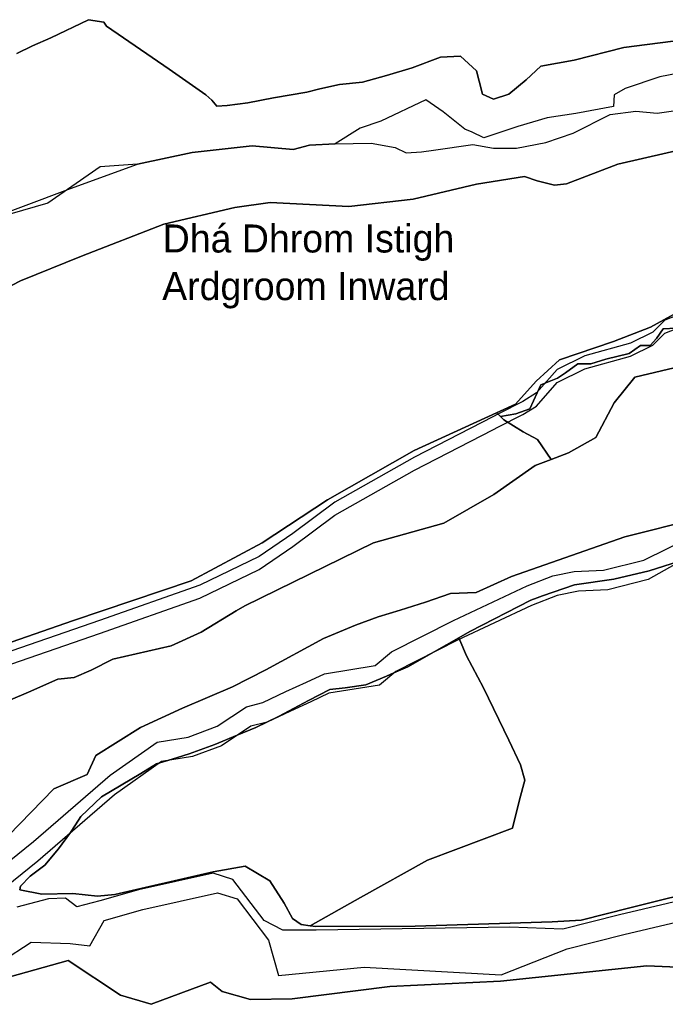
# Model space of a CAD drawing. Extents: x 463979 to 467979, y 555064 to 557157.
# Tile 53 of 82: x 466775 to 466905, y 556296 to 556494. Entities that reach past the tile are written whole.
import ezdxf

# ---------------------------------------------------------------- set-up
doc = ezdxf.new("R2010")
doc.units = 0
doc.header["$MEASUREMENT"] = 0
doc.layers.add('OS MAP', color=7, linetype='Continuous')

msp = doc.modelspace()

# ---------------------------------------------------------------- linework, layer by layer
at = {"layer": 'OS MAP'}
msp.add_line((466863.6, 556369.08), (466863.39, 556369.59), dxfattribs=at)
for points in [[(466923.3, 556491.99), (466896.66, 556488.56), (466886.63, 556485.98), (466879.9, 556484.81), (466876.96, 556482.07), (466873.49, 556479.16), (466870.38, 556478.14), (466868.15, 556479.19), (466867.47, 556481.78), (466866.97, 556483.85), (466863.71, 556486.8), (466859.74, 556486.65), (466854.04, 556484.44), (466848.85, 556482.92), (466844.02, 556481.57), (466839.36, 556481.08), (466835.39, 556480.24), (466832.8, 556479.56), (466826.07, 556478.39), (466820.89, 556477.39), (466816.75, 556476.9), (466814.68, 556476.73), (466813.65, 556477.95), (466812.45, 556478.99), (466805.03, 556484.18), (466792.45, 556492.87), (466791.92, 556493.65), (466788.78, 556494.17), (466781.21, 556490.5), (466777.55, 556488.92), (466774.41, 556487.35)], [(466774.41, 556487.35), (466777.55, 556488.92), (466781.21, 556490.5), (466788.78, 556494.17), (466791.92, 556493.65), (466792.45, 556492.87), (466805.03, 556484.18), (466812.45, 556478.99), (466813.65, 556477.95), (466814.68, 556476.73), (466816.75, 556476.9), (466820.89, 556477.39), (466826.07, 556478.39), (466832.8, 556479.56), (466835.39, 556480.24), (466839.36, 556481.08), (466844.02, 556481.57), (466848.85, 556482.92), (466854.04, 556484.44), (466859.74, 556486.65), (466863.71, 556486.8), (466866.97, 556483.85), (466867.47, 556481.78), (466868.15, 556479.19), (466870.38, 556478.14), (466873.49, 556479.16), (466876.96, 556482.07), (466879.9, 556484.81), (466886.63, 556485.98), (466896.66, 556488.56), (466923.3, 556491.99)], [(466919.29, 556485.61), (466903.87, 556482.68), (466896.93, 556480.27), (466894.67, 556479), (466894.55, 556476.7), (466886.98, 556475.27), (466881.18, 556474.37), (466875.31, 556472.65), (466868.46, 556470.35), (466866.11, 556471.47), (466864.59, 556472.09), (466860.26, 556475.58), (466856.75, 556478.03), (466847.68, 556473.74), (466843.54, 556472.31), (466838.48, 556469.17), (466833.31, 556468.85), (466830.03, 556468.01), (466821.76, 556468.74), (466809.71, 556467.42), (466798.66, 556465.06), (466791.16, 556464.49), (466780.61, 556457.19), (466765.73, 556452.91)], [(466919.29, 556485.61), (466903.87, 556482.68), (466896.93, 556480.27), (466894.67, 556479), (466894.55, 556476.7), (466886.98, 556475.27), (466881.18, 556474.37), (466875.31, 556472.65), (466868.46, 556470.35), (466866.11, 556471.47), (466864.59, 556472.09), (466860.26, 556475.58), (466856.75, 556478.03), (466847.68, 556473.74), (466843.54, 556472.31), (466838.48, 556469.17), (466833.31, 556468.85), (466830.03, 556468.01), (466821.76, 556468.74), (466809.71, 556467.42), (466798.66, 556465.06), (466791.16, 556464.49), (466780.61, 556457.19), (466765.73, 556452.91)], [(466770.07, 556367.62), (466785.79, 556373.05), (466809.46, 556381.02), (466823.81, 556388.69), (466836.97, 556397.41), (466854.44, 556407.32), (466871, 556414.92), (466874.84, 556416.68), (466879, 556421.32), (466883.68, 556425.6), (466894.57, 556429.33), (466902, 556432.22), (466910.82, 556437), (466924.3, 556443.82), (466930.87, 556446.71), (466937.44, 556448.4), (466942.45, 556450.79), (466949.89, 556455.4), (466963.04, 556462.57), (466976.86, 556467.32), (466987.91, 556470.36), (467005.36, 556476.3), (467010.37, 556477.4)], [(466833.31, 556468.85), (466838.48, 556469.17), (466845.73, 556469.3), (466850.55, 556468.41), (466852.78, 556467.36), (466855.89, 556467.52), (466858.3, 556467.85), (466866.24, 556469.01), (466870.38, 556468.3), (466875.03, 556468.27), (466880.9, 556469.44), (466886.43, 556471.31), (466893.87, 556475.06), (466899.04, 556475.72), (466903.35, 556475.35), (466907.15, 556475.85)], [(466919.43, 556470.57), (466895.43, 556465.02), (466885.07, 556461.11), (466882.65, 556460.78), (466879.21, 556461.66), (466876.63, 556462.54), (466866.96, 556461.04), (466854.18, 556458.01), (466841.24, 556456.53), (466825.39, 556457.31), (466818.31, 556456.32), (466803.98, 556452.95), (466787.39, 556446.49), (466775.12, 556441.56), (466759.03, 556433.2)], [(466759.03, 556433.2), (466775.12, 556441.56), (466787.39, 556446.49), (466803.98, 556452.95), (466818.31, 556456.32), (466825.39, 556457.31), (466841.24, 556456.53), (466854.18, 556458.01), (466866.96, 556461.04), (466876.63, 556462.54), (466879.21, 556461.66), (466882.65, 556460.78), (466885.07, 556461.11), (466895.43, 556465.02), (466919.43, 556470.57)], [(466919.43, 556470.57), (466895.43, 556465.02), (466885.07, 556461.11), (466882.65, 556460.78), (466879.21, 556461.66), (466876.63, 556462.54), (466866.96, 556461.04), (466854.18, 556458.01), (466841.24, 556456.53), (466825.39, 556457.31), (466818.31, 556456.32), (466803.98, 556452.95), (466787.39, 556446.49), (466775.12, 556441.56), (466759.03, 556433.2)], [(466765.65, 556452.84), (466785.18, 556460.14), (466798.66, 556465.06), (466809.71, 556467.42), (466821.76, 556468.74), (466830.03, 556468.01), (466833.31, 556468.85)], [(466770.07, 556367.62), (466785.79, 556373.05), (466809.46, 556381.02), (466823.81, 556388.69), (466836.97, 556397.41), (466854.44, 556407.32), (466871, 556414.92), (466874.84, 556416.68), (466879, 556421.32), (466883.68, 556425.6), (466894.57, 556429.33), (466902, 556432.22), (466910.82, 556437)], [(466910.82, 556437), (466902, 556432.22), (466894.57, 556429.33), (466883.68, 556425.6), (466879, 556421.32), (466874.84, 556416.68), (466871, 556414.92)], [(466910.82, 556437), (466902, 556432.22), (466894.57, 556429.33), (466883.68, 556425.6), (466879, 556421.32), (466874.84, 556416.68), (466871, 556414.92)], [(466910.08, 556435.63), (466904.9, 556433.59), (466902.47, 556431.19), (466897.97, 556428.98), (466888.82, 556426.44), (466883.24, 556423.65), (466879.07, 556418.92), (466876.3, 556417.21), (466871.37, 556414.7), (466870.25, 556414.14), (466854.51, 556405.95), (466838.42, 556396.9), (466829.94, 556390.57), (466823.19, 556385.95), (466811.26, 556380.16), (466791.04, 556373.03), (466769.79, 556365.73)], [(466769.79, 556363.11), (466791.04, 556370.41), (466811.26, 556377.54), (466823.19, 556383.33), (466829.94, 556387.95), (466838.42, 556394.28), (466854.51, 556403.33), (466870.25, 556411.52), (466871.37, 556412.08), (466876.3, 556414.59), (466879.07, 556416.29), (466883.24, 556421.03), (466888.82, 556423.82), (466897.97, 556426.35), (466902.47, 556428.57), (466904.9, 556430.97), (466910.08, 556433.01)], [(466769.79, 556363.11), (466791.04, 556370.41), (466811.26, 556377.54), (466823.19, 556383.33), (466829.94, 556387.95), (466838.42, 556394.28), (466854.51, 556403.33), (466870.25, 556411.52), (466871.37, 556412.08), (466876.3, 556414.59), (466879.07, 556416.29), (466883.24, 556421.03), (466888.82, 556423.82), (466897.97, 556426.35), (466902.47, 556428.57), (466904.9, 556430.97), (466910.08, 556433.01)], [(466871, 556414.92), (466871.78, 556414.18), (466874.86, 556414.75), (466877.74, 556415.72), (466879.95, 556420.53), (466883.25, 556421.91), (466884.9, 556423.01), (466887.37, 556424.8), (466889.99, 556424.8), (466893.01, 556425.76), (466897.69, 556426.86), (466900.03, 556428.52), (466901.95, 556428.52), (466903.19, 556429.89), (466904.57, 556431.82), (466907.18, 556431.96)], [(466871, 556414.92), (466871.78, 556414.18), (466874.86, 556414.75), (466877.74, 556415.72), (466879.95, 556420.53), (466883.25, 556421.91), (466884.9, 556423.01), (466887.37, 556424.8), (466889.99, 556424.8), (466893.01, 556425.76), (466897.69, 556426.86), (466900.03, 556428.52), (466901.95, 556428.52), (466903.19, 556429.89), (466904.57, 556431.82), (466907.18, 556431.96)], [(466907.18, 556431.96), (466904.57, 556431.82), (466903.19, 556429.89), (466901.95, 556428.52), (466900.03, 556428.52), (466897.69, 556426.86), (466893.01, 556425.76), (466889.99, 556424.8), (466887.37, 556424.8), (466884.9, 556423.01), (466883.25, 556421.91), (466879.95, 556420.53), (466877.74, 556415.72), (466874.86, 556414.75), (466871.78, 556414.18)], [(466921.48, 556427.5), (466898.86, 556422.11), (466894.69, 556416.96), (466891.03, 556409.92), (466885.5, 556406.84), (466882.01, 556405.52), (466878.76, 556404.29), (466870.45, 556398.48), (466860.41, 556392.67), (466846.2, 556388.68), (466820.32, 556376), (466818.59, 556374.98), (466811.49, 556370.71), (466805.44, 556367.98), (466793.7, 556365.29), (466789.38, 556363.07), (466785.92, 556361.54), (466782.64, 556361.21), (466776.76, 556358.58), (466747.21, 556346.07)], [(466871.78, 556414.18), (466872.48, 556413.52), (466876.35, 556411.07), (466879.28, 556409.51), (466882.01, 556405.52), (466885.5, 556406.84), (466891.03, 556409.92), (466894.69, 556416.96), (466898.86, 556422.11), (466921.48, 556427.5)], [(466882.01, 556405.52), (466879.28, 556409.51), (466876.35, 556411.07), (466872.48, 556413.52), (466871.78, 556414.18), (466871, 556414.92), (466854.44, 556407.32), (466836.97, 556397.41), (466823.81, 556388.69), (466809.46, 556381.02), (466785.79, 556373.05), (466770.07, 556367.62)], [(466603.08, 556302.51), (466621.26, 556302.15), (466632, 556303.73), (466641.04, 556306.54), (466663.4, 556314.47), (466701.21, 556323.05), (466723.34, 556333.27), (466747.21, 556346.07), (466776.76, 556358.58), (466782.64, 556361.21), (466785.92, 556361.54), (466789.38, 556363.07), (466793.7, 556365.29), (466805.44, 556367.98), (466811.49, 556370.71), (466818.59, 556374.98), (466820.32, 556376), (466846.2, 556388.68), (466860.41, 556392.67), (466870.45, 556398.48), (466878.76, 556404.29), (466882.01, 556405.52)], [(466911.25, 556393.57), (466896.85, 556389.94), (466874, 556381.9), (466866.87, 556378.68), (466861.71, 556378.53), (466856.7, 556376.72), (466851.59, 556375.11), (466847.18, 556373.81), (466842.57, 556372.11), (466836.16, 556369.4), (466824.54, 556363.09), (466817.82, 556359.68), (466807.78, 556355.38), (466799.31, 556351.46), (466790.32, 556345.82), (466788.57, 556342.04), (466781.83, 556339.15), (466772.67, 556329.7)], [(466772.67, 556329.7), (466781.83, 556339.15), (466788.57, 556342.04), (466790.32, 556345.82), (466799.31, 556351.46), (466807.78, 556355.38), (466817.82, 556359.68), (466824.54, 556363.09), (466836.16, 556369.4), (466842.57, 556372.11), (466847.18, 556373.81), (466851.59, 556375.11), (466856.7, 556376.72), (466861.71, 556378.53), (466866.87, 556378.68), (466874, 556381.9), (466896.85, 556389.94), (466911.25, 556393.57)], [(466766.47, 556319.43), (466777.73, 556328.51), (466793.15, 556341.87), (466802.67, 556348.54), (466808.88, 556349.54), (466814.76, 556351.75), (466820.64, 556355.68), (466823.92, 556356.52), (466828.59, 556358.74), (466832.74, 556360.61), (466836.37, 556362.32), (466846.55, 556363.98), (466849.85, 556366.72), (466862.3, 556373.03), (466877.17, 556380.02), (466882.35, 556382.06), (466886.67, 556382.9), (466892.53, 556383.21), (466900.65, 556385.23), (466910.33, 556390)], [(466910.77, 556386.51), (466901.52, 556381.3), (466893.4, 556379.27), (466887.54, 556378.96), (466883.22, 556378.12), (466878.04, 556376.09), (466863.17, 556369.1), (466850.72, 556362.79), (466847.43, 556360.05), (466837.25, 556358.38), (466833.61, 556356.68), (466829.47, 556354.81), (466824.8, 556352.59), (466821.52, 556351.75), (466815.63, 556347.82), (466809.76, 556345.61), (466803.54, 556344.61), (466794.02, 556337.94), (466778.6, 556324.57), (466767.34, 556315.5)], [(466910.77, 556386.51), (466901.52, 556381.3), (466893.4, 556379.27), (466887.54, 556378.96), (466883.22, 556378.12), (466878.04, 556376.09), (466863.17, 556369.1), (466850.72, 556362.79), (466847.43, 556360.05), (466837.25, 556358.38), (466833.61, 556356.68), (466829.47, 556354.81), (466824.8, 556352.59), (466821.52, 556351.75), (466815.63, 556347.82), (466809.76, 556345.61), (466803.54, 556344.61), (466794.02, 556337.94), (466778.6, 556324.57), (466767.34, 556315.5)], [(466914.29, 556319.21), (466897.88, 556315.16), (466888.04, 556312.63), (466882.18, 556312.32), (466854.58, 556311.44), (466834.58, 556311.38), (466833.44, 556311.53), (466831.65, 556311.75), (466829.93, 556312.96), (466828.23, 556316.08), (466825.32, 556320.58), (466820.34, 556323.53), (466813.95, 556322.36), (466794.1, 556317.82), (466790.65, 556317.5), (466785.65, 556318.04), (466779.44, 556317.9), (466774.96, 556318.79), (466775.14, 556319.48), (466777.05, 556321.54), (466779.99, 556323.76), (466782.77, 556327.02), (466785.2, 556330.29), (466786.21, 556331.86), (466787.29, 556333.55), (466791.45, 556337.49), (466799.34, 556342.24), (466802.52, 556344.16), (466805.69, 556345.08), (466809.09, 556346.19), (466814.27, 556348.06), (466818.76, 556349.93), (466822.51, 556351.46), (466827.06, 556353.67), (466833.11, 556356.91), (466837.44, 556359.13), (466840.54, 556359.46), (466844.68, 556360.12), (466848.83, 556361.83), (466850.33, 556362.48), (466853.16, 556363.7), (466858.41, 556366.72), (466863.39, 556369.59), (466865.61, 556370.87), (466877.89, 556377.18), (466879.17, 556377.62), (466880.28, 556378.01), (466886.7, 556380.23), (466894.64, 556381.4), (466901.72, 556383.08), (466909.15, 556385.45)], [(466909.15, 556385.45), (466901.72, 556383.08), (466894.64, 556381.4), (466886.7, 556380.23), (466880.28, 556378.01), (466879.17, 556377.62), (466877.89, 556377.18), (466865.61, 556370.87), (466863.39, 556369.59), (466863.6, 556369.08), (466864.93, 556365.91), (466868.35, 556359.51), (466873.46, 556348.96), (466875.85, 556343.95), (466876.69, 556340.84), (466875.63, 556336.88), (466874.22, 556331.2), (466857.11, 556324.74), (466843.62, 556317.23), (466833.44, 556311.53), (466834.58, 556311.38), (466854.58, 556311.44), (466882.18, 556312.32), (466888.04, 556312.63), (466897.88, 556315.16), (466914.29, 556319.21)], [(466909.15, 556385.45), (466901.72, 556383.08), (466894.64, 556381.4), (466886.7, 556380.23), (466880.28, 556378.01), (466879.17, 556377.62), (466877.89, 556377.18), (466865.61, 556370.87), (466863.39, 556369.59), (466863.6, 556369.08), (466864.93, 556365.91), (466868.35, 556359.51), (466873.46, 556348.96), (466875.85, 556343.95), (466876.69, 556340.84), (466875.63, 556336.88), (466874.22, 556331.2), (466857.11, 556324.74), (466843.62, 556317.23), (466833.44, 556311.53), (466834.58, 556311.38), (466854.58, 556311.44), (466882.18, 556312.32), (466888.04, 556312.63), (466897.88, 556315.16), (466914.29, 556319.21)], [(466833.44, 556311.53), (466843.62, 556317.23), (466857.11, 556324.74), (466874.22, 556331.2), (466875.63, 556336.88), (466876.69, 556340.84), (466875.85, 556343.95), (466873.46, 556348.96), (466868.35, 556359.51), (466864.93, 556365.91), (466863.6, 556369.08), (466863.39, 556369.59), (466858.41, 556366.72), (466853.16, 556363.7), (466850.33, 556362.48), (466848.83, 556361.83), (466844.68, 556360.12), (466840.54, 556359.46), (466837.44, 556359.13), (466833.11, 556356.91), (466827.06, 556353.67), (466822.51, 556351.46), (466818.76, 556349.93), (466814.27, 556348.06), (466809.09, 556346.19), (466805.69, 556345.08), (466802.52, 556344.16), (466799.34, 556342.24), (466791.45, 556337.49), (466787.29, 556333.55), (466786.21, 556331.86), (466785.2, 556330.29), (466782.77, 556327.02), (466779.99, 556323.76), (466777.05, 556321.54), (466775.14, 556319.48), (466774.96, 556318.79), (466779.44, 556317.9), (466785.65, 556318.04), (466790.65, 556317.5), (466794.1, 556317.82), (466813.95, 556322.36), (466820.34, 556323.53), (466825.32, 556320.58), (466828.23, 556316.08), (466829.93, 556312.96), (466831.65, 556311.75), (466833.44, 556311.53)], [(466833.44, 556311.53), (466843.62, 556317.23), (466857.11, 556324.74), (466874.22, 556331.2), (466875.63, 556336.88), (466876.69, 556340.84), (466875.85, 556343.95), (466873.46, 556348.96), (466868.35, 556359.51), (466864.93, 556365.91), (466863.6, 556369.08), (466863.39, 556369.59), (466858.41, 556366.72), (466853.16, 556363.7), (466850.33, 556362.48), (466848.83, 556361.83), (466844.68, 556360.12), (466840.54, 556359.46), (466837.44, 556359.13), (466833.11, 556356.91), (466827.06, 556353.67), (466822.51, 556351.46), (466818.76, 556349.93), (466814.27, 556348.06), (466809.09, 556346.19), (466805.69, 556345.08), (466802.52, 556344.16), (466799.34, 556342.24), (466791.45, 556337.49), (466787.29, 556333.55), (466786.21, 556331.86), (466785.2, 556330.29), (466782.77, 556327.02), (466779.99, 556323.76), (466777.05, 556321.54), (466775.14, 556319.48), (466774.96, 556318.79), (466779.44, 556317.9), (466785.65, 556318.04), (466790.65, 556317.5), (466794.1, 556317.82), (466813.95, 556322.36), (466820.34, 556323.53), (466825.32, 556320.58), (466828.23, 556316.08), (466829.93, 556312.96), (466831.65, 556311.75), (466833.44, 556311.53)], [(466833.44, 556311.53), (466843.62, 556317.23), (466857.11, 556324.74), (466874.22, 556331.2), (466875.63, 556336.88), (466876.69, 556340.84), (466875.85, 556343.95), (466873.46, 556348.96), (466868.35, 556359.51), (466864.93, 556365.91), (466863.6, 556369.08)], [(466919.93, 556319.43), (466895.76, 556313.7), (466884.36, 556310.83), (466873.67, 556311.24), (466834.7, 556310.6), (466827.97, 556310.64), (466824.19, 556312.55), (466817.86, 556320.87), (466813.9, 556322.09), (466798.88, 556318.73), (466791.11, 556316.53), (466786.45, 556315.35), (466784.21, 556317.09), (466780.77, 556316.94), (466774.38, 556315.25)], [(466771.32, 556304.32), (466777.27, 556308.2), (466785.09, 556307.91), (466789.07, 556307.49), (466791.98, 556312.6), (466799.75, 556314.8), (466814.77, 556318.16), (466818.73, 556316.93), (466825.07, 556308.62), (466827.1, 556301.46), (466844.31, 556303.17), (466871.93, 556301.62), (466885.23, 556306.9), (466896.63, 556309.77), (466920.8, 556315.49)], [(466771.32, 556304.32), (466777.27, 556308.2), (466785.09, 556307.91), (466789.07, 556307.49), (466791.98, 556312.6), (466799.75, 556314.8), (466814.77, 556318.16), (466818.73, 556316.93), (466825.07, 556308.62), (466827.1, 556301.46), (466844.31, 556303.17), (466871.93, 556301.62), (466885.23, 556306.9), (466896.63, 556309.77), (466920.8, 556315.49)], [(466769.54, 556300.25), (466784.72, 556304.52), (466795.29, 556297.5), (466801.41, 556295.69), (466813.39, 556300.14), (466815.74, 556298.26), (466821.42, 556296.68), (466829.87, 556296.8), (466849.54, 556299.28), (466871.79, 556300.36), (466901.29, 556303.47), (466918.36, 556302.67)], [(466918.36, 556302.67), (466901.29, 556303.47), (466871.79, 556300.36), (466849.54, 556299.28), (466829.87, 556296.8), (466821.42, 556296.68), (466815.74, 556298.26), (466813.39, 556300.14), (466801.41, 556295.69), (466795.29, 556297.5), (466784.72, 556304.52), (466769.54, 556300.25)]]:
    msp.add_lwpolyline(points, dxfattribs=at)

# ---------------------------------------------------------------- texts
for s, p in [('Dhá Dhrom Istigh', (466803.76, 556447.24)), ('Ardgroom Inward', (466803.65, 556437.64))]:
    msp.add_text(s, height=5.6444, dxfattribs=at).set_placement(p)

doc.saveas('drawing.dxf')
